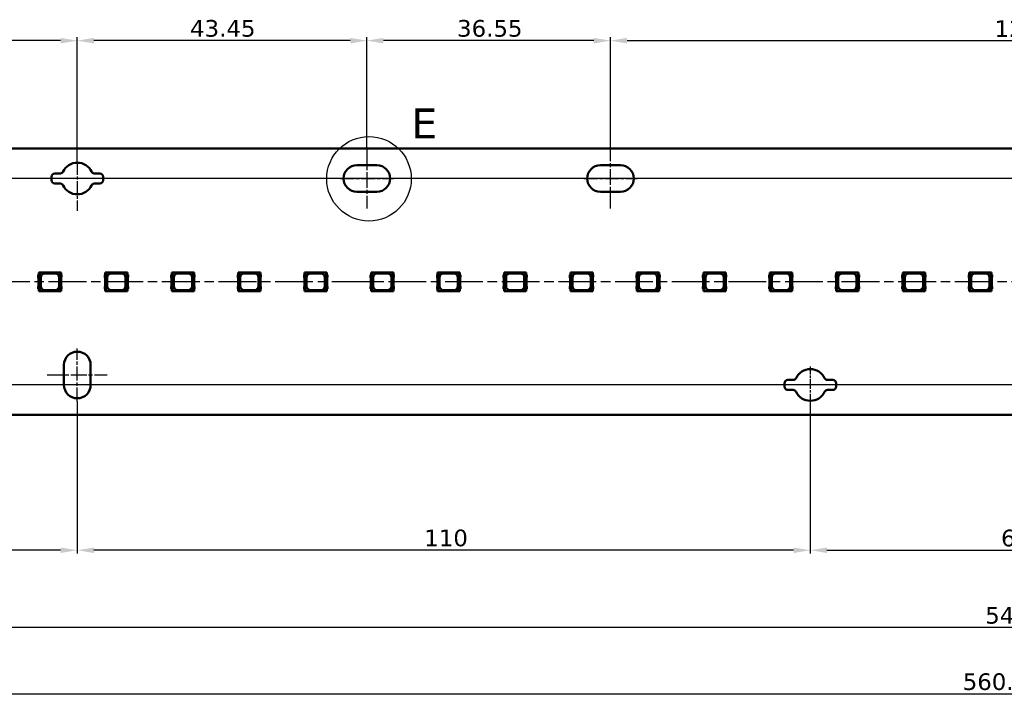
# Model space of a CAD drawing. Header units: millimetres. Extents: x 0 to 841, y 0 to 590.
# Tile 9 of 22: x 272 to 420, y 258 to 360. Entities that reach past the tile are written whole.
import ezdxf

# ---------------------------------------------------------------- set-up
doc = ezdxf.new("R2010")
doc.units = ezdxf.units.MM
doc.linetypes.add('CHAIN', pattern=[0.3543, 0.2362, -0.0295, 0.0591, -0.0295])
doc.linetypes.add('LONG_DASH_DOTTED', pattern=[0.3001, 0.2362, -0.0295, 0.0049, -0.0295])
for name, color, linetype, lineweight in [('Center Mark(ISO)', 7, 'LONG_DASH_DOTTED', 25), ('Centerline(ISO)', 7, 'Continuous', 25), ('Detail Circle Lines(ISO)', 7, 'Continuous', 25), ('Dimensions(ISO)', 7, 'Continuous', 25), ('Visible Edges(ISO)', 7, 'Continuous', 50)]:
    doc.layers.add(name, color=color, linetype=linetype, lineweight=lineweight)
doc.styles.add('Philips-dimensions', font='verdana.ttf')
doc.styles.add('Philips-tekstBigText', font='verdana.ttf')
doc.dimstyles.new('Philips-Oss', dxfattribs={"dimtxt": 2.5, "dimasz": 2.5, "dimexe": 0.5, "dimexo": 0, "dimgap": 0.5, "dimtad": 1, "dimtoh": 1, "dimrnd": 1e-08, "dimdsep": 46, "dimtxsty": 'Philips-dimensions', "dimcen": 0.09, "dimdle": 10, "dimclrd": 7, "dimclre": 7, "dimclrt": 7, "dimazin": 2, "dimtfac": 1, "dimtmove": 0, "dimatfit": 3, "dimfxl": 1, "dimtolj": 1, "dimlwd": 25, "dimlwe": 25, "dimarcsym": 0})

# ---------------------------------------------------------------- blocks, each defined once
blk = doc.blocks.new('2dDetail1')
at = {"layer": 'Detail Circle Lines(ISO)'}
blk.add_circle((324.41, 335.92), 6.34, dxfattribs=at)
at = {"layer": 'Detail Circle Lines(ISO)', "insert": (330.77, 341.98), "char_height": 4.5, "attachment_point": 7, "style": 'Philips-tekstBigText'}
blk.add_mtext('E', dxfattribs=at)
blk = doc.blocks.new('*D18')
at = {"layer": 'Defpoints', "color": 0, "linetype": 'Continuous', "transparency": 16777216}
for p in [(140.79, 308.46), (701.49, 300.46), (701.49, 258.57)]:
    blk.add_point(p, dxfattribs=at)
at = {"layer": 'Dimensions(ISO)', "color": 7, "linetype": 'Continuous', "lineweight": 25, "transparency": 16777216}
for p, q in [((140.79, 308.46), (140.79, 258.07)), ((701.49, 300.46), (701.49, 258.07)), ((143.29, 258.57), (698.99, 258.57))]:
    blk.add_line(p, q, dxfattribs=at)
at = {"layer": 'Dimensions(ISO)', "color": 7, "linetype": 'Continuous', "transparency": 16777216}
for points in [[(143.29, 258.98), (143.29, 258.15), (140.79, 258.57)], [(698.99, 258.98), (698.99, 258.15), (701.49, 258.57)]]:
    blk.add_solid(points, dxfattribs=at)
at = {"layer": 'Dimensions(ISO)', "color": 7, "linetype": 'Continuous', "lineweight": 25, "transparency": 16777216, "insert": (413.51, 261.67), "char_height": 2.5, "attachment_point": 1, "style": 'Philips-dimensions'}
blk.add_mtext('\\A1;560.7±0.2', dxfattribs=at)
blk = doc.blocks.new('*D31')
at = {"layer": 'Defpoints', "color": 0, "linetype": 'Continuous', "transparency": 16777216}
for p in [(685.49, 330.96), (140.79, 308.46), (685.49, 268.58)]:
    blk.add_point(p, dxfattribs=at)
at = {"layer": 'Dimensions(ISO)', "color": 7, "linetype": 'Continuous', "lineweight": 25, "transparency": 16777216}
for p, q in [((685.49, 330.96), (685.49, 268.08)), ((140.79, 308.46), (140.79, 268.08)), ((143.29, 268.58), (682.99, 268.58))]:
    blk.add_line(p, q, dxfattribs=at)
at = {"layer": 'Dimensions(ISO)', "color": 7, "linetype": 'Continuous', "transparency": 16777216}
for points in [[(143.29, 268.99), (143.29, 268.16), (140.79, 268.58)], [(682.99, 268.99), (682.99, 268.16), (685.49, 268.58)]]:
    blk.add_solid(points, dxfattribs=at)
at = {"layer": 'Dimensions(ISO)', "color": 7, "linetype": 'Continuous', "lineweight": 25, "transparency": 16777216, "insert": (416.89, 271.63), "char_height": 2.5, "attachment_point": 1, "style": 'Philips-dimensions'}
blk.add_mtext('\\A1;544.7', dxfattribs=at)
blk = doc.blocks.new('*D39')
at = {"layer": 'Defpoints', "color": 0, "linetype": 'Continuous', "transparency": 16777216}
for p in [(390.64, 302.21), (451.64, 302.59), (451.64, 280.15)]:
    blk.add_point(p, dxfattribs=at)
at = {"layer": 'Dimensions(ISO)', "color": 7, "linetype": 'Continuous', "lineweight": 25, "transparency": 16777216}
for p, q in [((390.64, 302.21), (390.64, 279.65)), ((451.64, 302.59), (451.64, 279.65)), ((393.14, 280.15), (449.14, 280.15))]:
    blk.add_line(p, q, dxfattribs=at)
at = {"layer": 'Dimensions(ISO)', "color": 7, "linetype": 'Continuous', "transparency": 16777216}
for points in [[(393.14, 280.56), (393.14, 279.73), (390.64, 280.15)], [(449.14, 280.56), (449.14, 279.73), (451.64, 280.15)]]:
    blk.add_solid(points, dxfattribs=at)
at = {"layer": 'Dimensions(ISO)', "color": 7, "linetype": 'Continuous', "lineweight": 25, "transparency": 16777216, "insert": (419.26, 283.24), "char_height": 2.5, "attachment_point": 1, "style": 'Philips-dimensions'}
blk.add_mtext('\\A1;61', dxfattribs=at)
blk = doc.blocks.new('*D40')
at = {"layer": 'Defpoints', "color": 0, "linetype": 'Continuous', "transparency": 16777216}
for p in [(481.64, 356.66), (360.64, 340.46), (481.64, 340.46)]:
    blk.add_point(p, dxfattribs=at)
at = {"layer": 'Dimensions(ISO)', "color": 7, "linetype": 'Continuous', "lineweight": 25, "transparency": 16777216}
for p, q in [((360.64, 340.46), (360.64, 357.16)), ((363.14, 356.66), (479.14, 356.66)), ((481.64, 340.46), (481.64, 357.16))]:
    blk.add_line(p, q, dxfattribs=at)
at = {"layer": 'Dimensions(ISO)', "color": 7, "linetype": 'Continuous', "transparency": 16777216}
for points in [[(363.14, 357.08), (363.14, 356.24), (360.64, 356.66)], [(479.14, 357.08), (479.14, 356.24), (481.64, 356.66)]]:
    blk.add_solid(points, dxfattribs=at)
at = {"layer": 'Dimensions(ISO)', "color": 7, "linetype": 'Continuous', "lineweight": 25, "transparency": 16777216, "insert": (418.28, 359.71), "char_height": 2.5, "attachment_point": 1, "style": 'Philips-dimensions'}
blk.add_mtext('\\A1;121', dxfattribs=at)
blk = doc.blocks.new('*D41')
at = {"layer": 'Defpoints', "color": 0, "linetype": 'Continuous', "transparency": 16777216}
for p in [(129.43, 335.96), (637.64, 335.96), (142.39, 320.46)]:
    blk.add_point(p, dxfattribs=at)
at = {"layer": 'Dimensions(ISO)', "color": 7, "linetype": 'Continuous', "lineweight": 25, "transparency": 16777216}
for p, q in [((637.64, 335.96), (128.93, 335.96)), ((129.43, 322.96), (129.43, 333.46)), ((142.39, 320.46), (128.93, 320.46))]:
    blk.add_line(p, q, dxfattribs=at)
at = {"layer": 'Dimensions(ISO)', "color": 7, "linetype": 'Continuous', "transparency": 16777216}
for points in [[(129.02, 333.46), (129.85, 333.46), (129.43, 335.96)], [(129.02, 322.96), (129.85, 322.96), (129.43, 320.46)]]:
    blk.add_solid(points, dxfattribs=at)
at = {"layer": 'Dimensions(ISO)', "color": 7, "linetype": 'Continuous', "lineweight": 25, "transparency": 16777216, "insert": (126.37, 324.66), "char_height": 2.5, "attachment_point": 1, "rotation": 90, "style": 'Philips-dimensions'}
blk.add_mtext('\\A1;15.5', dxfattribs=at)
blk = doc.blocks.new('*D42')
at = {"layer": 'Defpoints', "color": 0, "linetype": 'Continuous', "transparency": 16777216}
for p in [(142.39, 320.46), (129.43, 304.96), (669.14, 304.96)]:
    blk.add_point(p, dxfattribs=at)
at = {"layer": 'Dimensions(ISO)', "color": 7, "linetype": 'Continuous', "lineweight": 25, "transparency": 16777216}
for p, q in [((142.39, 320.46), (128.93, 320.46)), ((129.43, 317.96), (129.43, 307.46)), ((669.14, 304.96), (128.93, 304.96))]:
    blk.add_line(p, q, dxfattribs=at)
at = {"layer": 'Dimensions(ISO)', "color": 7, "linetype": 'Continuous', "transparency": 16777216}
for points in [[(129.02, 317.96), (129.85, 317.96), (129.43, 320.46)], [(129.02, 307.46), (129.85, 307.46), (129.43, 304.96)]]:
    blk.add_solid(points, dxfattribs=at)
at = {"layer": 'Dimensions(ISO)', "color": 7, "linetype": 'Continuous', "lineweight": 25, "transparency": 16777216, "insert": (126.37, 309.16), "char_height": 2.5, "attachment_point": 1, "rotation": 90, "style": 'Philips-dimensions'}
blk.add_mtext('\\A1;15.5', dxfattribs=at)
blk = doc.blocks.new('*D43')
at = {"layer": 'Defpoints', "color": 0, "linetype": 'Continuous', "transparency": 16777216}
for p in [(324.09, 356.66), (324.09, 340.46), (360.64, 340.46)]:
    blk.add_point(p, dxfattribs=at)
at = {"layer": 'Dimensions(ISO)', "color": 7, "linetype": 'Continuous', "lineweight": 25, "transparency": 16777216}
for p, q in [((324.09, 340.46), (324.09, 357.16)), ((358.14, 356.66), (326.59, 356.66)), ((360.64, 340.46), (360.64, 357.16))]:
    blk.add_line(p, q, dxfattribs=at)
at = {"layer": 'Dimensions(ISO)', "color": 7, "linetype": 'Continuous', "transparency": 16777216}
for points in [[(326.59, 357.08), (326.59, 356.24), (324.09, 356.66)], [(358.14, 357.08), (358.14, 356.24), (360.64, 356.66)]]:
    blk.add_solid(points, dxfattribs=at)
at = {"layer": 'Dimensions(ISO)', "color": 7, "linetype": 'Continuous', "lineweight": 25, "transparency": 16777216, "insert": (337.63, 359.76), "char_height": 2.5, "attachment_point": 1, "style": 'Philips-dimensions'}
blk.add_mtext('\\A1;36.55', dxfattribs=at)
blk = doc.blocks.new('*D44')
at = {"layer": 'Defpoints', "color": 0, "linetype": 'Continuous', "transparency": 16777216}
for p in [(280.64, 356.66), (324.09, 340.46), (280.64, 338.46)]:
    blk.add_point(p, dxfattribs=at)
at = {"layer": 'Dimensions(ISO)', "color": 7, "linetype": 'Continuous', "lineweight": 25, "transparency": 16777216}
for p, q in [((280.64, 338.46), (280.64, 357.16)), ((321.59, 356.66), (283.14, 356.66)), ((324.09, 340.46), (324.09, 357.16))]:
    blk.add_line(p, q, dxfattribs=at)
at = {"layer": 'Dimensions(ISO)', "color": 7, "linetype": 'Continuous', "transparency": 16777216}
for points in [[(283.14, 357.08), (283.14, 356.24), (280.64, 356.66)], [(321.59, 357.08), (321.59, 356.24), (324.09, 356.66)]]:
    blk.add_solid(points, dxfattribs=at)
at = {"layer": 'Dimensions(ISO)', "color": 7, "linetype": 'Continuous', "lineweight": 25, "transparency": 16777216, "insert": (297.56, 359.76), "char_height": 2.5, "attachment_point": 1, "style": 'Philips-dimensions'}
blk.add_mtext('\\A1;43.45', dxfattribs=at)
blk = doc.blocks.new('*D45')
at = {"layer": 'Defpoints', "color": 0, "linetype": 'Continuous', "transparency": 16777216}
for p in [(237.19, 356.66), (237.19, 340.46), (280.64, 338.46)]:
    blk.add_point(p, dxfattribs=at)
at = {"layer": 'Dimensions(ISO)', "color": 7, "linetype": 'Continuous', "lineweight": 25, "transparency": 16777216}
for p, q in [((237.19, 340.46), (237.19, 357.16)), ((278.14, 356.66), (239.69, 356.66)), ((280.64, 338.46), (280.64, 357.16))]:
    blk.add_line(p, q, dxfattribs=at)
at = {"layer": 'Dimensions(ISO)', "color": 7, "linetype": 'Continuous', "transparency": 16777216}
for points in [[(239.69, 357.08), (239.69, 356.24), (237.19, 356.66)], [(278.14, 357.08), (278.14, 356.24), (280.64, 356.66)]]:
    blk.add_solid(points, dxfattribs=at)
at = {"layer": 'Dimensions(ISO)', "color": 7, "linetype": 'Continuous', "lineweight": 25, "transparency": 16777216, "insert": (254.11, 359.76), "char_height": 2.5, "attachment_point": 1, "style": 'Philips-dimensions'}
blk.add_mtext('\\A1;43.45', dxfattribs=at)
blk = doc.blocks.new('*D53')
at = {"layer": 'Defpoints', "color": 0, "linetype": 'Continuous', "transparency": 16777216}
for p in [(280.64, 302.46), (390.64, 302.21), (280.64, 280.15)]:
    blk.add_point(p, dxfattribs=at)
at = {"layer": 'Dimensions(ISO)', "color": 7, "linetype": 'Continuous', "lineweight": 25, "transparency": 16777216}
for p, q in [((280.64, 302.46), (280.64, 279.65)), ((390.64, 302.21), (390.64, 279.65)), ((388.14, 280.15), (283.14, 280.15))]:
    blk.add_line(p, q, dxfattribs=at)
at = {"layer": 'Dimensions(ISO)', "color": 7, "linetype": 'Continuous', "transparency": 16777216}
for points in [[(283.14, 280.56), (283.14, 279.73), (280.64, 280.15)], [(388.14, 280.56), (388.14, 279.73), (390.64, 280.15)]]:
    blk.add_solid(points, dxfattribs=at)
at = {"layer": 'Dimensions(ISO)', "color": 7, "linetype": 'Continuous', "lineweight": 25, "transparency": 16777216, "insert": (332.71, 283.25), "char_height": 2.5, "attachment_point": 1, "style": 'Philips-dimensions'}
blk.add_mtext('\\A1;110', dxfattribs=at)
blk = doc.blocks.new('*D54')
at = {"layer": 'Defpoints', "color": 0, "linetype": 'Continuous', "transparency": 16777216}
for p in [(170.64, 302.21), (280.64, 302.46), (170.64, 280.15)]:
    blk.add_point(p, dxfattribs=at)
at = {"layer": 'Dimensions(ISO)', "color": 7, "linetype": 'Continuous', "lineweight": 25, "transparency": 16777216}
for p, q in [((170.64, 302.21), (170.64, 279.65)), ((280.64, 302.46), (280.64, 279.65)), ((278.14, 280.15), (173.14, 280.15))]:
    blk.add_line(p, q, dxfattribs=at)
at = {"layer": 'Dimensions(ISO)', "color": 7, "linetype": 'Continuous', "transparency": 16777216}
for points in [[(173.14, 280.56), (173.14, 279.73), (170.64, 280.15)], [(278.14, 280.56), (278.14, 279.73), (280.64, 280.15)]]:
    blk.add_solid(points, dxfattribs=at)
at = {"layer": 'Dimensions(ISO)', "color": 7, "linetype": 'Continuous', "lineweight": 25, "transparency": 16777216, "insert": (222.71, 283.25), "char_height": 2.5, "attachment_point": 1, "style": 'Philips-dimensions'}
blk.add_mtext('\\A1;110', dxfattribs=at)

msp = doc.modelspace()

# ---------------------------------------------------------------- linework, layer by layer
at = {"layer": 'Center Mark(ISO)', "linetype": 'CHAIN', "ltscale": 8.195055}
msp.add_line((280.643, 338.463), (280.643, 331.088), dxfattribs=at)
at = {"layer": 'Center Mark(ISO)', "linetype": 'CHAIN', "ltscale": 5.555937}
msp.add_line((283.143, 335.963), (278.143, 335.963), dxfattribs=at)
at = {"layer": 'Centerline(ISO)', "linetype": 'CHAIN', "ltscale": 10.000767}
for p, q in [((324.093, 340.463), (324.093, 331.463)), ((360.643, 331.463), (360.643, 340.463)), ((276.143, 306.463), (285.143, 306.463))]:
    msp.add_line(p, q, dxfattribs=at)
at = {"layer": 'Centerline(ISO)', "linetype": 'CHAIN', "ltscale": 8.88956}
for p, q in [((320.093, 335.963), (328.093, 335.963)), ((356.643, 335.963), (364.643, 335.963)), ((280.643, 302.463), (280.643, 310.463))]:
    msp.add_line(p, q, dxfattribs=at)
at = {"layer": 'Centerline(ISO)', "linetype": 'CHAIN', "ltscale": 23.990969}
msp.add_line((698.508, 320.463), (142.389, 320.463), dxfattribs=at)
at = {"layer": 'Centerline(ISO)', "linetype": 'CHAIN', "ltscale": 6.111541}
msp.add_line((390.643, 302.213), (390.643, 307.713), dxfattribs=at)
at = {"layer": 'Centerline(ISO)', "linetype": 'CHAIN', "ltscale": 6.429302}
msp.add_line((393.536, 304.963), (387.75, 304.963), dxfattribs=at)
at = {"layer": 'Visible Edges(ISO)'}
for p, q in [((156.793, 340.463), (685.493, 340.463)), ((322.593, 337.963), (325.593, 337.963)), ((359.143, 337.963), (362.143, 337.963)), ((276.768, 335.713), (276.768, 336.213)), ((277.268, 336.713), (278.054, 336.713)), ((283.232, 336.713), (284.018, 336.713)), ((284.518, 336.213), (284.518, 335.713)), ((278.054, 335.213), (277.268, 335.213)), ((284.018, 335.213), (283.232, 335.213)), ((325.593, 333.963), (322.593, 333.963)), ((362.143, 333.963), (359.143, 333.963)), ((274.789, 321.513), (274.789, 321.113)), ((274.964, 321.513), (274.789, 321.513)), ((274.789, 321.113), (274.839, 320.976)), ((274.839, 320.976), (274.839, 319.813)), ((274.964, 321.863), (274.864, 321.863)), ((274.864, 321.863), (274.864, 321.513)), ((275.003, 321.863), (274.964, 321.863)), ((274.964, 321.513), (274.964, 321.863)), ((278.074, 321.863), (275.003, 321.863)), ((275.003, 319.063), (275.003, 321.863)), ((275.164, 319.813), (275.164, 321.113)), ((275.764, 321.713), (277.314, 321.713)), ((277.914, 321.113), (277.914, 319.813)), ((278.074, 321.863), (278.074, 319.474)), ((278.114, 321.863), (278.074, 321.863)), ((278.214, 321.863), (278.114, 321.863)), ((278.114, 321.863), (278.114, 321.513)), ((278.289, 321.513), (278.114, 321.513)), ((278.214, 321.513), (278.214, 321.863)), ((278.239, 321.113), (278.289, 321.25)), ((278.239, 319.813), (278.239, 321.113)), ((278.289, 321.25), (278.289, 321.513)), ((284.761, 321.513), (284.761, 321.113)), ((284.937, 321.513), (284.761, 321.513)), ((284.761, 321.113), (284.811, 320.976)), ((284.811, 320.976), (284.811, 319.813)), ((284.936, 321.863), (284.836, 321.863)), ((284.836, 321.863), (284.836, 321.513)), ((284.976, 321.863), (284.936, 321.863)), ((284.936, 321.513), (284.936, 321.863)), ((288.047, 321.863), (284.976, 321.863)), ((284.976, 319.063), (284.976, 321.863)), ((285.136, 319.813), (285.136, 321.113)), ((285.736, 321.713), (287.286, 321.713)), ((287.886, 321.113), (287.886, 319.813)), ((288.047, 321.863), (288.047, 319.474)), ((288.086, 321.863), (288.047, 321.863)), ((288.186, 321.863), (288.086, 321.863)), ((288.086, 321.863), (288.086, 321.513)), ((288.261, 321.513), (288.086, 321.513)), ((288.186, 321.513), (288.186, 321.863)), ((288.211, 321.113), (288.261, 321.25)), ((288.211, 319.813), (288.211, 321.113)), ((288.261, 321.25), (288.261, 321.513)), ((294.734, 321.513), (294.734, 321.113)), ((294.909, 321.513), (294.734, 321.513)), ((294.734, 321.113), (294.784, 320.976)), ((294.784, 320.976), (294.784, 319.813)), ((294.909, 321.863), (294.809, 321.863)), ((294.809, 321.863), (294.809, 321.513)), ((294.949, 321.863), (294.909, 321.863)), ((294.909, 321.513), (294.909, 321.863)), ((298.02, 321.863), (294.949, 321.863)), ((294.949, 319.063), (294.949, 321.863)), ((295.109, 319.813), (295.109, 321.113)), ((295.709, 321.713), (297.259, 321.713)), ((297.859, 321.113), (297.859, 319.813)), ((298.02, 321.863), (298.02, 319.474)), ((298.059, 321.863), (298.02, 321.863)), ((298.159, 321.863), (298.059, 321.863)), ((298.059, 321.863), (298.059, 321.513)), ((298.234, 321.513), (298.059, 321.513)), ((298.159, 321.513), (298.159, 321.863)), ((298.184, 321.113), (298.234, 321.25)), ((298.184, 319.813), (298.184, 321.113)), ((298.234, 321.25), (298.234, 321.513)), ((304.707, 321.513), (304.707, 321.113)), ((304.882, 321.513), (304.707, 321.513)), ((304.707, 321.113), (304.757, 320.976)), ((304.757, 320.976), (304.757, 319.813)), ((304.882, 321.863), (304.782, 321.863)), ((304.782, 321.863), (304.782, 321.513)), ((304.921, 321.863), (304.882, 321.863)), ((304.882, 321.513), (304.882, 321.863)), ((307.993, 321.863), (304.921, 321.863)), ((304.921, 319.063), (304.921, 321.863)), ((305.082, 319.813), (305.082, 321.113)), ((305.682, 321.713), (307.232, 321.713)), ((307.832, 321.113), (307.832, 319.813)), ((307.993, 321.863), (307.993, 319.474)), ((308.032, 321.863), (307.993, 321.863)), ((308.132, 321.863), (308.032, 321.863)), ((308.032, 321.863), (308.032, 321.513)), ((308.207, 321.513), (308.032, 321.513)), ((308.132, 321.513), (308.132, 321.863)), ((308.157, 321.113), (308.207, 321.25)), ((308.157, 319.813), (308.157, 321.113)), ((308.207, 321.25), (308.207, 321.513)), ((314.68, 321.513), (314.68, 321.113)), ((314.855, 321.513), (314.68, 321.513)), ((314.68, 321.113), (314.73, 320.976)), ((314.73, 320.976), (314.73, 319.813)), ((314.855, 321.863), (314.755, 321.863)), ((314.755, 321.863), (314.755, 321.513)), ((314.894, 321.863), (314.855, 321.863)), ((314.855, 321.513), (314.855, 321.863)), ((317.965, 321.863), (314.894, 321.863)), ((314.894, 319.063), (314.894, 321.863)), ((315.055, 319.813), (315.055, 321.113)), ((315.655, 321.713), (317.205, 321.713)), ((317.805, 321.113), (317.805, 319.813)), ((317.965, 321.863), (317.965, 319.474)), ((318.005, 321.863), (317.965, 321.863)), ((318.105, 321.863), (318.005, 321.863)), ((318.005, 321.863), (318.005, 321.513)), ((318.18, 321.513), (318.005, 321.513)), ((318.105, 321.513), (318.105, 321.863)), ((318.13, 321.113), (318.18, 321.25)), ((318.13, 319.813), (318.13, 321.113)), ((318.18, 321.25), (318.18, 321.513)), ((324.652, 321.513), (324.652, 321.113)), ((324.827, 321.513), (324.652, 321.513)), ((324.652, 321.113), (324.702, 320.976)), ((324.702, 320.976), (324.702, 319.813)), ((324.827, 321.863), (324.727, 321.863)), ((324.727, 321.863), (324.727, 321.513)), ((324.867, 321.863), (324.827, 321.863)), ((324.827, 321.513), (324.827, 321.863)), ((327.938, 321.863), (324.867, 321.863)), ((324.867, 319.063), (324.867, 321.863)), ((325.027, 319.813), (325.027, 321.113)), ((325.627, 321.713), (327.177, 321.713)), ((327.777, 321.113), (327.777, 319.813)), ((327.938, 321.863), (327.938, 319.474)), ((327.977, 321.863), (327.938, 321.863)), ((328.077, 321.863), (327.977, 321.863)), ((327.977, 321.863), (327.977, 321.513)), ((328.152, 321.513), (327.977, 321.513)), ((328.077, 321.513), (328.077, 321.863)), ((328.102, 321.113), (328.152, 321.25)), ((328.102, 319.813), (328.102, 321.113)), ((328.152, 321.25), (328.152, 321.513)), ((334.625, 321.513), (334.625, 321.113)), ((334.8, 321.513), (334.625, 321.513)), ((334.625, 321.113), (334.675, 320.976)), ((334.675, 320.976), (334.675, 319.813)), ((334.8, 321.863), (334.7, 321.863)), ((334.7, 321.863), (334.7, 321.513)), ((334.839, 321.863), (334.8, 321.863)), ((334.8, 321.513), (334.8, 321.863)), ((337.911, 321.863), (334.839, 321.863)), ((334.839, 319.063), (334.839, 321.863)), ((335, 319.813), (335, 321.113)), ((335.6, 321.713), (337.15, 321.713)), ((337.75, 321.113), (337.75, 319.813)), ((337.911, 321.863), (337.911, 319.474)), ((337.95, 321.863), (337.911, 321.863)), ((338.05, 321.863), (337.95, 321.863)), ((337.95, 321.863), (337.95, 321.513)), ((338.125, 321.513), (337.95, 321.513)), ((338.05, 321.513), (338.05, 321.863)), ((338.075, 321.113), (338.125, 321.25)), ((338.075, 319.813), (338.075, 321.113)), ((338.125, 321.25), (338.125, 321.513)), ((344.598, 321.513), (344.598, 321.113)), ((344.773, 321.513), (344.598, 321.513)), ((344.598, 321.113), (344.648, 320.976)), ((344.648, 320.976), (344.648, 319.813)), ((344.773, 321.863), (344.673, 321.863)), ((344.673, 321.863), (344.673, 321.513)), ((344.812, 321.863), (344.773, 321.863)), ((344.773, 321.513), (344.773, 321.863)), ((347.883, 321.863), (344.812, 321.863)), ((344.812, 319.063), (344.812, 321.863)), ((344.973, 319.813), (344.973, 321.113)), ((345.573, 321.713), (347.123, 321.713)), ((347.723, 321.113), (347.723, 319.813)), ((347.883, 321.863), (347.883, 319.474)), ((347.923, 321.863), (347.883, 321.863)), ((348.023, 321.863), (347.923, 321.863)), ((347.923, 321.863), (347.923, 321.513)), ((348.098, 321.513), (347.923, 321.513)), ((348.023, 321.513), (348.023, 321.863)), ((348.048, 321.113), (348.098, 321.25)), ((348.048, 319.813), (348.048, 321.113)), ((348.098, 321.25), (348.098, 321.513)), ((354.571, 321.513), (354.571, 321.113)), ((354.746, 321.513), (354.571, 321.513)), ((354.571, 321.113), (354.621, 320.976)), ((354.621, 320.976), (354.621, 319.813)), ((354.746, 321.863), (354.646, 321.863)), ((354.646, 321.863), (354.646, 321.513)), ((354.785, 321.863), (354.746, 321.863)), ((354.746, 321.513), (354.746, 321.863)), ((357.856, 321.863), (354.785, 321.863)), ((354.785, 319.063), (354.785, 321.863)), ((354.946, 319.813), (354.946, 321.113)), ((355.546, 321.713), (357.096, 321.713)), ((357.696, 321.113), (357.696, 319.813)), ((357.856, 321.863), (357.856, 319.474)), ((357.896, 321.863), (357.856, 321.863)), ((358.071, 321.513), (357.895, 321.513)), ((357.996, 321.863), (357.896, 321.863)), ((357.896, 321.863), (357.896, 321.513)), ((357.996, 321.513), (357.996, 321.863)), ((358.021, 321.113), (358.071, 321.25)), ((358.021, 319.813), (358.021, 321.113)), ((358.071, 321.25), (358.071, 321.513)), ((364.543, 321.513), (364.543, 321.113)), ((364.718, 321.513), (364.543, 321.513)), ((364.543, 321.113), (364.593, 320.976)), ((364.593, 320.976), (364.593, 319.813)), ((364.718, 321.863), (364.618, 321.863)), ((364.618, 321.863), (364.618, 321.513)), ((364.758, 321.863), (364.718, 321.863)), ((364.718, 321.513), (364.718, 321.863)), ((367.829, 321.863), (364.758, 321.863)), ((364.758, 319.063), (364.758, 321.863)), ((364.918, 319.813), (364.918, 321.113)), ((365.518, 321.713), (367.068, 321.713)), ((367.668, 321.113), (367.668, 319.813)), ((367.829, 321.863), (367.829, 319.474)), ((367.868, 321.863), (367.829, 321.863)), ((367.968, 321.863), (367.868, 321.863)), ((367.868, 321.863), (367.868, 321.513)), ((368.043, 321.513), (367.868, 321.513)), ((367.968, 321.513), (367.968, 321.863)), ((367.993, 321.113), (368.043, 321.25)), ((367.993, 319.813), (367.993, 321.113)), ((368.043, 321.25), (368.043, 321.513)), ((374.516, 321.513), (374.516, 321.113)), ((374.691, 321.513), (374.516, 321.513)), ((374.516, 321.113), (374.566, 320.976)), ((374.566, 320.976), (374.566, 319.813)), ((374.691, 321.863), (374.591, 321.863)), ((374.591, 321.863), (374.591, 321.513)), ((374.73, 321.863), (374.691, 321.863)), ((374.691, 321.513), (374.691, 321.863)), ((377.802, 321.863), (374.73, 321.863)), ((374.73, 319.063), (374.73, 321.863)), ((374.891, 319.813), (374.891, 321.113)), ((375.491, 321.713), (377.041, 321.713)), ((377.641, 321.113), (377.641, 319.813)), ((377.802, 321.863), (377.802, 319.474)), ((377.841, 321.863), (377.802, 321.863)), ((377.941, 321.863), (377.841, 321.863)), ((377.841, 321.863), (377.841, 321.513)), ((378.016, 321.513), (377.841, 321.513)), ((377.941, 321.513), (377.941, 321.863)), ((377.966, 321.113), (378.016, 321.25)), ((377.966, 319.813), (377.966, 321.113)), ((378.016, 321.25), (378.016, 321.513)), ((384.489, 321.513), (384.489, 321.113)), ((384.664, 321.513), (384.489, 321.513)), ((384.489, 321.113), (384.539, 320.976)), ((384.539, 320.976), (384.539, 319.813)), ((384.664, 321.863), (384.564, 321.863)), ((384.564, 321.863), (384.564, 321.513)), ((384.703, 321.863), (384.664, 321.863)), ((384.664, 321.513), (384.664, 321.863)), ((387.774, 321.863), (384.703, 321.863)), ((384.703, 319.063), (384.703, 321.863)), ((384.864, 319.813), (384.864, 321.113)), ((385.464, 321.713), (387.014, 321.713)), ((387.614, 321.113), (387.614, 319.813)), ((387.774, 321.863), (387.774, 319.474)), ((387.814, 321.863), (387.774, 321.863)), ((387.914, 321.863), (387.814, 321.863)), ((387.814, 321.863), (387.814, 321.513)), ((387.989, 321.513), (387.814, 321.513)), ((387.914, 321.513), (387.914, 321.863)), ((387.939, 321.113), (387.989, 321.25)), ((387.939, 319.813), (387.939, 321.113)), ((387.989, 321.25), (387.989, 321.513)), ((394.461, 321.513), (394.461, 321.113)), ((394.637, 321.513), (394.461, 321.513)), ((394.461, 321.113), (394.511, 320.976)), ((394.511, 320.976), (394.511, 319.813)), ((394.636, 321.863), (394.536, 321.863)), ((394.536, 321.863), (394.536, 321.513)), ((394.676, 321.863), (394.636, 321.863)), ((394.636, 321.513), (394.636, 321.863)), ((397.747, 321.863), (394.676, 321.863)), ((394.676, 319.063), (394.676, 321.863)), ((394.836, 319.813), (394.836, 321.113)), ((395.436, 321.713), (396.986, 321.713)), ((397.586, 321.113), (397.586, 319.813)), ((397.747, 321.863), (397.747, 319.474)), ((397.786, 321.863), (397.747, 321.863)), ((397.886, 321.863), (397.786, 321.863)), ((397.786, 321.863), (397.786, 321.513)), ((397.961, 321.513), (397.786, 321.513)), ((397.886, 321.513), (397.886, 321.863)), ((397.911, 321.113), (397.961, 321.25)), ((397.911, 319.813), (397.911, 321.113)), ((397.961, 321.25), (397.961, 321.513)), ((404.434, 321.513), (404.434, 321.113)), ((404.609, 321.513), (404.434, 321.513)), ((404.434, 321.113), (404.484, 320.976)), ((404.484, 320.976), (404.484, 319.813)), ((404.609, 321.863), (404.509, 321.863)), ((404.509, 321.863), (404.509, 321.513)), ((404.649, 321.863), (404.609, 321.863)), ((404.609, 321.513), (404.609, 321.863)), ((407.72, 321.863), (404.649, 321.863)), ((404.649, 319.063), (404.649, 321.863)), ((404.809, 319.813), (404.809, 321.113)), ((405.409, 321.713), (406.959, 321.713)), ((407.559, 321.113), (407.559, 319.813)), ((407.72, 321.863), (407.72, 319.474)), ((407.759, 321.863), (407.72, 321.863)), ((407.859, 321.863), (407.759, 321.863)), ((407.759, 321.863), (407.759, 321.513)), ((407.934, 321.513), (407.759, 321.513)), ((407.859, 321.513), (407.859, 321.863)), ((407.884, 321.113), (407.934, 321.25)), ((407.884, 319.813), (407.884, 321.113)), ((407.934, 321.25), (407.934, 321.513)), ((414.407, 321.513), (414.407, 321.113)), ((414.582, 321.513), (414.407, 321.513)), ((414.407, 321.113), (414.457, 320.976)), ((414.457, 320.976), (414.457, 319.813)), ((414.582, 321.863), (414.482, 321.863)), ((414.482, 321.863), (414.482, 321.513)), ((414.621, 321.863), (414.582, 321.863)), ((414.582, 321.513), (414.582, 321.863)), ((417.693, 321.863), (414.621, 321.863)), ((414.621, 319.063), (414.621, 321.863)), ((414.782, 319.813), (414.782, 321.113)), ((415.382, 321.713), (416.932, 321.713)), ((417.532, 321.113), (417.532, 319.813)), ((417.693, 321.863), (417.693, 319.474)), ((417.732, 321.863), (417.693, 321.863)), ((417.832, 321.863), (417.732, 321.863)), ((417.732, 321.863), (417.732, 321.513)), ((417.907, 321.513), (417.732, 321.513)), ((417.832, 321.513), (417.832, 321.863)), ((417.857, 321.113), (417.907, 321.25)), ((417.857, 319.813), (417.857, 321.113)), ((417.907, 321.25), (417.907, 321.513)), ((274.839, 319.813), (274.789, 319.676)), ((274.789, 319.676), (274.789, 319.413)), ((274.789, 319.413), (274.964, 319.413)), ((274.864, 319.413), (274.864, 319.063)), ((274.964, 319.063), (274.964, 319.413)), ((277.314, 319.213), (275.764, 319.213)), ((277.664, 319.063), (278.074, 319.474)), ((278.074, 319.474), (278.092, 319.491)), ((278.092, 319.491), (278.092, 319.063)), ((278.114, 319.413), (278.289, 319.413)), ((278.114, 319.413), (278.114, 319.063)), ((278.214, 319.063), (278.214, 319.413)), ((278.289, 319.676), (278.239, 319.813)), ((278.289, 319.413), (278.289, 319.676)), ((284.811, 319.813), (284.761, 319.676)), ((284.761, 319.676), (284.761, 319.413)), ((284.761, 319.413), (284.937, 319.413)), ((284.836, 319.413), (284.836, 319.063)), ((284.936, 319.063), (284.936, 319.413)), ((287.286, 319.213), (285.736, 319.213)), ((287.636, 319.063), (288.047, 319.474)), ((288.047, 319.474), (288.065, 319.491)), ((288.065, 319.491), (288.065, 319.063)), ((288.086, 319.413), (288.261, 319.413)), ((288.086, 319.413), (288.086, 319.063)), ((288.186, 319.063), (288.186, 319.413)), ((288.261, 319.676), (288.211, 319.813)), ((288.261, 319.413), (288.261, 319.676)), ((294.784, 319.813), (294.734, 319.676)), ((294.734, 319.676), (294.734, 319.413)), ((294.734, 319.413), (294.909, 319.413)), ((294.809, 319.413), (294.809, 319.063)), ((294.909, 319.063), (294.909, 319.413)), ((297.259, 319.213), (295.709, 319.213)), ((297.609, 319.063), (298.02, 319.474)), ((298.02, 319.474), (298.037, 319.491)), ((298.037, 319.491), (298.037, 319.063)), ((298.059, 319.413), (298.234, 319.413)), ((298.059, 319.413), (298.059, 319.063)), ((298.159, 319.063), (298.159, 319.413)), ((298.234, 319.676), (298.184, 319.813)), ((298.234, 319.413), (298.234, 319.676)), ((304.757, 319.813), (304.707, 319.676)), ((304.707, 319.676), (304.707, 319.413)), ((304.707, 319.413), (304.882, 319.413)), ((304.782, 319.413), (304.782, 319.063)), ((304.882, 319.063), (304.882, 319.413)), ((307.232, 319.213), (305.682, 319.213)), ((307.582, 319.063), (307.993, 319.474)), ((307.993, 319.474), (308.01, 319.491)), ((308.01, 319.491), (308.01, 319.063)), ((308.032, 319.413), (308.207, 319.413)), ((308.032, 319.413), (308.032, 319.063)), ((308.132, 319.063), (308.132, 319.413)), ((308.207, 319.676), (308.157, 319.813)), ((308.207, 319.413), (308.207, 319.676)), ((314.73, 319.813), (314.68, 319.676)), ((314.68, 319.676), (314.68, 319.413)), ((314.68, 319.413), (314.855, 319.413)), ((314.755, 319.413), (314.755, 319.063)), ((314.855, 319.063), (314.855, 319.413)), ((317.205, 319.213), (315.655, 319.213)), ((317.555, 319.063), (317.965, 319.474)), ((317.965, 319.474), (317.983, 319.491)), ((317.983, 319.491), (317.983, 319.063)), ((318.005, 319.413), (318.18, 319.413)), ((318.005, 319.413), (318.005, 319.063)), ((318.105, 319.063), (318.105, 319.413)), ((318.18, 319.676), (318.13, 319.813)), ((318.18, 319.413), (318.18, 319.676)), ((324.702, 319.813), (324.652, 319.676)), ((324.652, 319.676), (324.652, 319.413)), ((324.652, 319.413), (324.827, 319.413)), ((324.727, 319.413), (324.727, 319.063)), ((324.827, 319.063), (324.827, 319.413)), ((327.177, 319.213), (325.627, 319.213)), ((327.527, 319.063), (327.938, 319.474)), ((327.938, 319.474), (327.955, 319.491)), ((327.955, 319.491), (327.955, 319.063)), ((327.977, 319.413), (328.152, 319.413)), ((327.977, 319.413), (327.977, 319.063)), ((328.077, 319.063), (328.077, 319.413)), ((328.152, 319.676), (328.102, 319.813)), ((328.152, 319.413), (328.152, 319.676)), ((334.675, 319.813), (334.625, 319.676)), ((334.625, 319.676), (334.625, 319.413)), ((334.625, 319.413), (334.8, 319.413)), ((334.7, 319.413), (334.7, 319.063)), ((334.8, 319.063), (334.8, 319.413)), ((337.15, 319.213), (335.6, 319.213)), ((337.5, 319.063), (337.911, 319.474)), ((337.911, 319.474), (337.928, 319.491)), ((337.928, 319.491), (337.928, 319.063)), ((337.95, 319.413), (338.125, 319.413)), ((337.95, 319.413), (337.95, 319.063)), ((338.05, 319.063), (338.05, 319.413)), ((338.125, 319.676), (338.075, 319.813)), ((338.125, 319.413), (338.125, 319.676)), ((344.648, 319.813), (344.598, 319.676)), ((344.598, 319.676), (344.598, 319.413)), ((344.598, 319.413), (344.773, 319.413)), ((344.673, 319.413), (344.673, 319.063)), ((344.773, 319.063), (344.773, 319.413)), ((347.123, 319.213), (345.573, 319.213)), ((347.473, 319.063), (347.883, 319.474)), ((347.883, 319.474), (347.901, 319.491)), ((347.901, 319.491), (347.901, 319.063)), ((347.923, 319.413), (348.098, 319.413)), ((347.923, 319.413), (347.923, 319.063)), ((348.023, 319.063), (348.023, 319.413)), ((348.098, 319.676), (348.048, 319.813)), ((348.098, 319.413), (348.098, 319.676)), ((354.621, 319.813), (354.571, 319.676)), ((354.571, 319.676), (354.571, 319.413)), ((354.571, 319.413), (354.746, 319.413)), ((354.646, 319.413), (354.646, 319.063)), ((354.746, 319.063), (354.746, 319.413)), ((357.096, 319.213), (355.546, 319.213)), ((357.446, 319.063), (357.856, 319.474)), ((357.856, 319.474), (357.874, 319.491)), ((357.874, 319.491), (357.874, 319.063)), ((357.895, 319.413), (358.071, 319.413)), ((357.896, 319.413), (357.896, 319.063)), ((357.996, 319.063), (357.996, 319.413)), ((358.071, 319.676), (358.021, 319.813)), ((358.071, 319.413), (358.071, 319.676)), ((364.593, 319.813), (364.543, 319.676)), ((364.543, 319.676), (364.543, 319.413)), ((364.543, 319.413), (364.718, 319.413)), ((364.618, 319.413), (364.618, 319.063)), ((364.718, 319.063), (364.718, 319.413)), ((367.068, 319.213), (365.518, 319.213)), ((367.418, 319.063), (367.829, 319.474)), ((367.829, 319.474), (367.846, 319.491)), ((367.846, 319.491), (367.846, 319.063)), ((367.868, 319.413), (368.043, 319.413)), ((367.868, 319.413), (367.868, 319.063)), ((367.968, 319.063), (367.968, 319.413)), ((368.043, 319.676), (367.993, 319.813)), ((368.043, 319.413), (368.043, 319.676)), ((374.566, 319.813), (374.516, 319.676)), ((374.516, 319.676), (374.516, 319.413)), ((374.516, 319.413), (374.691, 319.413)), ((374.591, 319.413), (374.591, 319.063)), ((374.691, 319.063), (374.691, 319.413)), ((377.041, 319.213), (375.491, 319.213)), ((377.391, 319.063), (377.802, 319.474)), ((377.802, 319.474), (377.819, 319.491)), ((377.819, 319.491), (377.819, 319.063)), ((377.841, 319.413), (378.016, 319.413)), ((377.841, 319.413), (377.841, 319.063)), ((377.941, 319.063), (377.941, 319.413)), ((378.016, 319.676), (377.966, 319.813)), ((378.016, 319.413), (378.016, 319.676)), ((384.539, 319.813), (384.489, 319.676)), ((384.489, 319.676), (384.489, 319.413)), ((384.489, 319.413), (384.664, 319.413)), ((384.564, 319.413), (384.564, 319.063)), ((384.664, 319.063), (384.664, 319.413)), ((387.014, 319.213), (385.464, 319.213)), ((387.364, 319.063), (387.774, 319.474)), ((387.774, 319.474), (387.792, 319.491)), ((387.792, 319.491), (387.792, 319.063)), ((387.814, 319.413), (387.989, 319.413)), ((387.814, 319.413), (387.814, 319.063)), ((387.914, 319.063), (387.914, 319.413)), ((387.989, 319.676), (387.939, 319.813)), ((387.989, 319.413), (387.989, 319.676)), ((394.511, 319.813), (394.461, 319.676)), ((394.461, 319.676), (394.461, 319.413)), ((394.461, 319.413), (394.637, 319.413)), ((394.536, 319.413), (394.536, 319.063)), ((394.636, 319.063), (394.636, 319.413)), ((396.986, 319.213), (395.436, 319.213)), ((397.336, 319.063), (397.747, 319.474)), ((397.747, 319.474), (397.765, 319.491)), ((397.765, 319.491), (397.765, 319.063)), ((397.786, 319.413), (397.961, 319.413)), ((397.786, 319.413), (397.786, 319.063)), ((397.886, 319.063), (397.886, 319.413)), ((397.961, 319.676), (397.911, 319.813)), ((397.961, 319.413), (397.961, 319.676)), ((404.484, 319.813), (404.434, 319.676)), ((404.434, 319.676), (404.434, 319.413)), ((404.434, 319.413), (404.609, 319.413)), ((404.509, 319.413), (404.509, 319.063)), ((404.609, 319.063), (404.609, 319.413)), ((406.959, 319.213), (405.409, 319.213)), ((407.309, 319.063), (407.72, 319.474)), ((407.72, 319.474), (407.737, 319.491)), ((407.737, 319.491), (407.737, 319.063)), ((407.759, 319.413), (407.934, 319.413)), ((407.759, 319.413), (407.759, 319.063)), ((407.859, 319.063), (407.859, 319.413)), ((407.934, 319.676), (407.884, 319.813)), ((407.934, 319.413), (407.934, 319.676)), ((414.457, 319.813), (414.407, 319.676)), ((414.407, 319.676), (414.407, 319.413)), ((414.407, 319.413), (414.582, 319.413)), ((414.482, 319.413), (414.482, 319.063)), ((414.582, 319.063), (414.582, 319.413)), ((416.932, 319.213), (415.382, 319.213)), ((417.282, 319.063), (417.693, 319.474)), ((417.693, 319.474), (417.71, 319.491)), ((417.71, 319.491), (417.71, 319.063)), ((417.732, 319.413), (417.907, 319.413)), ((417.732, 319.413), (417.732, 319.063)), ((417.832, 319.063), (417.832, 319.413)), ((417.907, 319.676), (417.857, 319.813)), ((417.907, 319.413), (417.907, 319.676)), ((274.864, 319.063), (274.964, 319.063)), ((274.964, 319.063), (275.003, 319.063)), ((275.003, 319.063), (277.664, 319.063)), ((278.092, 319.063), (277.664, 319.063)), ((278.092, 319.063), (278.114, 319.063)), ((278.114, 319.063), (278.214, 319.063)), ((284.836, 319.063), (284.936, 319.063)), ((284.936, 319.063), (284.976, 319.063)), ((284.976, 319.063), (287.636, 319.063)), ((288.065, 319.063), (287.636, 319.063)), ((288.065, 319.063), (288.086, 319.063)), ((288.086, 319.063), (288.186, 319.063)), ((294.809, 319.063), (294.909, 319.063)), ((294.909, 319.063), (294.949, 319.063)), ((294.949, 319.063), (297.609, 319.063)), ((298.037, 319.063), (297.609, 319.063)), ((298.037, 319.063), (298.059, 319.063)), ((298.059, 319.063), (298.159, 319.063)), ((304.782, 319.063), (304.882, 319.063)), ((304.882, 319.063), (304.921, 319.063)), ((304.921, 319.063), (307.582, 319.063)), ((308.01, 319.063), (307.582, 319.063)), ((308.01, 319.063), (308.032, 319.063)), ((308.032, 319.063), (308.132, 319.063)), ((314.755, 319.063), (314.855, 319.063)), ((314.855, 319.063), (314.894, 319.063)), ((314.894, 319.063), (317.555, 319.063)), ((317.983, 319.063), (317.555, 319.063)), ((317.983, 319.063), (318.005, 319.063)), ((318.005, 319.063), (318.105, 319.063)), ((324.727, 319.063), (324.827, 319.063)), ((324.827, 319.063), (324.867, 319.063)), ((324.867, 319.063), (327.527, 319.063)), ((327.955, 319.063), (327.527, 319.063)), ((327.955, 319.063), (327.977, 319.063)), ((327.977, 319.063), (328.077, 319.063)), ((334.7, 319.063), (334.8, 319.063)), ((334.8, 319.063), (334.839, 319.063)), ((334.839, 319.063), (337.5, 319.063)), ((337.928, 319.063), (337.5, 319.063)), ((337.928, 319.063), (337.95, 319.063)), ((337.95, 319.063), (338.05, 319.063)), ((344.673, 319.063), (344.773, 319.063)), ((344.773, 319.063), (344.812, 319.063)), ((344.812, 319.063), (347.473, 319.063)), ((347.901, 319.063), (347.473, 319.063)), ((347.901, 319.063), (347.923, 319.063)), ((347.923, 319.063), (348.023, 319.063)), ((354.646, 319.063), (354.746, 319.063)), ((354.746, 319.063), (354.785, 319.063)), ((354.785, 319.063), (357.446, 319.063)), ((357.874, 319.063), (357.446, 319.063)), ((357.874, 319.063), (357.896, 319.063)), ((357.896, 319.063), (357.996, 319.063)), ((364.618, 319.063), (364.718, 319.063)), ((364.718, 319.063), (364.758, 319.063)), ((364.758, 319.063), (367.418, 319.063)), ((367.846, 319.063), (367.418, 319.063)), ((367.846, 319.063), (367.868, 319.063)), ((367.868, 319.063), (367.968, 319.063)), ((374.591, 319.063), (374.691, 319.063)), ((374.691, 319.063), (374.73, 319.063)), ((374.73, 319.063), (377.391, 319.063)), ((377.819, 319.063), (377.391, 319.063)), ((377.819, 319.063), (377.841, 319.063)), ((377.841, 319.063), (377.941, 319.063)), ((384.564, 319.063), (384.664, 319.063)), ((384.664, 319.063), (384.703, 319.063)), ((384.703, 319.063), (387.364, 319.063)), ((387.792, 319.063), (387.364, 319.063)), ((387.792, 319.063), (387.814, 319.063)), ((387.814, 319.063), (387.914, 319.063)), ((394.536, 319.063), (394.636, 319.063)), ((394.636, 319.063), (394.676, 319.063)), ((394.676, 319.063), (397.336, 319.063)), ((397.765, 319.063), (397.336, 319.063)), ((397.765, 319.063), (397.786, 319.063)), ((397.786, 319.063), (397.886, 319.063)), ((404.509, 319.063), (404.609, 319.063)), ((404.609, 319.063), (404.649, 319.063)), ((404.649, 319.063), (407.309, 319.063)), ((407.737, 319.063), (407.309, 319.063)), ((407.737, 319.063), (407.759, 319.063)), ((407.759, 319.063), (407.859, 319.063)), ((414.482, 319.063), (414.582, 319.063)), ((414.582, 319.063), (414.621, 319.063)), ((414.621, 319.063), (417.282, 319.063)), ((417.71, 319.063), (417.282, 319.063)), ((417.71, 319.063), (417.732, 319.063)), ((417.732, 319.063), (417.832, 319.063)), ((278.643, 304.963), (278.643, 307.963)), ((282.643, 307.963), (282.643, 304.963)), ((386.768, 304.713), (386.768, 305.213)), ((387.268, 305.713), (388.054, 305.713)), ((393.232, 305.713), (394.018, 305.713)), ((394.518, 305.213), (394.518, 304.713)), ((388.054, 304.213), (387.268, 304.213)), ((394.018, 304.213), (393.232, 304.213)), ((701.493, 300.463), (152.793, 300.463))]:
    msp.add_line(p, q, dxfattribs=at)
for centre, radius, start, end in [((278.054, 337.213), 0.5, 270, 334.22854), ((280.643, 335.963), 2.375, 25.77146, 154.22854), ((283.232, 337.213), 0.5, 205.77146, 270), ((322.593, 335.963), 2, 90, 270), ((325.593, 335.963), 2, 270, 90), ((359.143, 335.963), 2, 90, 270), ((362.143, 335.963), 2, 270, 90), ((277.268, 336.213), 0.5, 90, 180), ((277.268, 335.713), 0.5, 180, 270), ((284.018, 336.213), 0.5, 0, 90), ((284.018, 335.713), 0.5, 270, 0), ((278.054, 334.713), 0.5, 25.77146, 90), ((280.643, 335.963), 2.375, 205.77146, 334.22854), ((283.232, 334.713), 0.5, 90, 154.22854), ((275.764, 321.113), 0.6, 90, 180), ((277.314, 321.113), 0.6, 0, 90), ((285.736, 321.113), 0.6, 90, 180), ((287.286, 321.113), 0.6, 0, 90), ((295.709, 321.113), 0.6, 90, 180), ((297.259, 321.113), 0.6, 0, 90), ((305.682, 321.113), 0.6, 90, 180), ((307.232, 321.113), 0.6, 0, 90), ((315.655, 321.113), 0.6, 90, 180), ((317.205, 321.113), 0.6, 0, 90), ((325.627, 321.113), 0.6, 90, 180), ((327.177, 321.113), 0.6, 0, 90), ((335.6, 321.113), 0.6, 90, 180), ((337.15, 321.113), 0.6, 0, 90), ((345.573, 321.113), 0.6, 90, 180), ((347.123, 321.113), 0.6, 0, 90), ((355.546, 321.113), 0.6, 90, 180), ((357.096, 321.113), 0.6, 0, 90), ((365.518, 321.113), 0.6, 90, 180), ((367.068, 321.113), 0.6, 0, 90), ((375.491, 321.113), 0.6, 90, 180), ((377.041, 321.113), 0.6, 0, 90), ((385.464, 321.113), 0.6, 90, 180), ((387.014, 321.113), 0.6, 0, 90), ((395.436, 321.113), 0.6, 90, 180), ((396.986, 321.113), 0.6, 0, 90), ((405.409, 321.113), 0.6, 90, 180), ((406.959, 321.113), 0.6, 0, 90), ((415.382, 321.113), 0.6, 90, 180), ((416.932, 321.113), 0.6, 0, 90), ((275.764, 319.813), 0.6, 180, 270), ((277.314, 319.813), 0.6, 270, 0), ((285.736, 319.813), 0.6, 180, 270), ((287.286, 319.813), 0.6, 270, 0), ((295.709, 319.813), 0.6, 180, 270), ((297.259, 319.813), 0.6, 270, 0), ((305.682, 319.813), 0.6, 180, 270), ((307.232, 319.813), 0.6, 270, 0), ((315.655, 319.813), 0.6, 180, 270), ((317.205, 319.813), 0.6, 270, 0), ((325.627, 319.813), 0.6, 180, 270), ((327.177, 319.813), 0.6, 270, 0), ((335.6, 319.813), 0.6, 180, 270), ((337.15, 319.813), 0.6, 270, 0), ((345.573, 319.813), 0.6, 180, 270), ((347.123, 319.813), 0.6, 270, 0), ((355.546, 319.813), 0.6, 180, 270), ((357.096, 319.813), 0.6, 270, 0), ((365.518, 319.813), 0.6, 180, 270), ((367.068, 319.813), 0.6, 270, 0), ((375.491, 319.813), 0.6, 180, 270), ((377.041, 319.813), 0.6, 270, 0), ((385.464, 319.813), 0.6, 180, 270), ((387.014, 319.813), 0.6, 270, 0), ((395.436, 319.813), 0.6, 180, 270), ((396.986, 319.813), 0.6, 270, 0), ((405.409, 319.813), 0.6, 180, 270), ((406.959, 319.813), 0.6, 270, 0), ((415.382, 319.813), 0.6, 180, 270), ((416.932, 319.813), 0.6, 270, 0), ((280.643, 307.963), 2, 0, 180), ((390.643, 304.963), 2.375, 25.77146, 154.22854), ((388.054, 306.213), 0.5, 270, 334.22854), ((393.232, 306.213), 0.5, 205.77146, 270), ((280.643, 304.963), 2, 180, 0), ((387.268, 305.213), 0.5, 90, 180), ((387.268, 304.713), 0.5, 180, 270), ((394.018, 305.213), 0.5, 0, 90), ((394.018, 304.713), 0.5, 270, 0), ((388.054, 303.713), 0.5, 25.77146, 90), ((390.643, 304.963), 2.375, 205.77146, 334.22854), ((393.232, 303.713), 0.5, 90, 154.22854)]:
    msp.add_arc(centre, radius, start, end, dxfattribs=at)

# ---------------------------------------------------------------- block references
at = {"layer": 'Detail Circle Lines(ISO)'}
msp.add_blockref('2dDetail1', (0, 0), dxfattribs=at)

# ---------------------------------------------------------------- dimensions: what is measured, and where the dimension line sits
at = {"layer": 'Dimensions(ISO)', "color": 7, "linetype": 'Continuous', "lineweight": 25}
for base, p1, p2, angle, override, picture, middle in [((237.193, 356.66), (280.643, 338.463), (237.193, 340.463), 180, {"dimgap": 0.5, "dimtoh": 0, "dimdec": 2, "dimtol": 0, "dimlim": 0, "dimtp": 0, "dimtm": 0, "dimtdec": 2, "dimtofl": 0, "dimatfit": 1}, '*D45', (258.918, 356.66)), ((280.643, 356.66), (324.093, 340.463), (280.643, 338.463), 180, {"dimgap": 0.5, "dimtoh": 0, "dimdec": 2, "dimtol": 0, "dimlim": 0, "dimtp": 0, "dimtm": 0, "dimtdec": 2, "dimtofl": 0, "dimatfit": 1}, '*D44', (302.368, 356.66)), ((324.093, 356.66), (360.643, 340.463), (324.093, 340.463), 180, {"dimgap": 0.5, "dimtoh": 0, "dimdec": 2, "dimtol": 0, "dimlim": 0, "dimtp": 0, "dimtm": 0, "dimtdec": 2, "dimtofl": 0, "dimatfit": 1}, '*D43', (342.368, 356.66)), ((481.643, 356.66), (360.643, 340.463), (481.643, 340.463), 180, {"dimgap": 0.5, "dimtoh": 0, "dimdec": 2, "dimtol": 0, "dimlim": 0, "dimtp": 0, "dimtm": 0, "dimtdec": 2, "dimtofl": 0, "dimatfit": 1}, '*D40', (421.143, 356.66)), ((129.434, 335.963), (142.389, 320.463), (637.643, 335.963), 90, {"dimgap": 0.5, "dimtoh": 0, "dimdec": 2, "dimtol": 0, "dimlim": 0, "dimtp": 0, "dimtm": 0, "dimtdec": 2, "dimtofl": 0, "dimatfit": 1}, '*D41', (129.434, 328.213)), ((129.434, 304.963), (142.389, 320.463), (669.143, 304.963), 90, {"dimgap": 0.5, "dimtoh": 0, "dimdec": 2, "dimtol": 0, "dimlim": 0, "dimtp": 0, "dimtm": 0, "dimtdec": 2, "dimtofl": 0, "dimatfit": 1}, '*D42', (129.434, 312.713)), ((701.493, 258.567), (140.793, 308.463), (701.493, 300.463), 180, {"dimgap": 0.5, "dimtoh": 0, "dimdec": 2, "dimtol": 1, "dimlim": 0, "dimtp": 0.2, "dimtm": 0.2, "dimtdec": 2, "dimtofl": 0, "dimatfit": 1}, '*D18', (422.456, 258.567)), ((170.643, 280.145), (280.643, 302.463), (170.643, 302.213), 180, {"dimgap": 0.5, "dimtoh": 0, "dimdec": 2, "dimtol": 0, "dimlim": 0, "dimtp": 0, "dimtm": 0, "dimtdec": 2, "dimtofl": 0, "dimatfit": 1}, '*D54', (225.643, 280.145)), ((280.643, 280.145), (390.643, 302.213), (280.643, 302.463), 180, {"dimgap": 0.5, "dimtoh": 0, "dimdec": 2, "dimtol": 0, "dimlim": 0, "dimtp": 0, "dimtm": 0, "dimtdec": 2, "dimtofl": 0, "dimatfit": 1}, '*D53', (335.643, 280.145)), ((451.643, 280.145), (390.643, 302.213), (451.643, 302.588), 180, {"dimgap": 0.5, "dimtoh": 0, "dimdec": 2, "dimtol": 0, "dimlim": 0, "dimtp": 0, "dimtm": 0, "dimtdec": 2, "dimtofl": 0, "dimatfit": 1}, '*D39', (421.143, 280.145))]:
    dim = msp.add_linear_dim(base=base, p1=p1, p2=p2, angle=angle, dimstyle='Philips-Oss', override=override, dxfattribs=at)
    dim.commit()
    dim.dimension.update_dxf_attribs({"geometry": picture, "text_midpoint": middle, "dimtype": 160})
dim = msp.add_linear_dim(base=(685.493, 268.577), p1=(140.793, 308.463), p2=(685.493, 330.963), dimstyle='Philips-Oss', override={"dimgap": 0.5, "dimtoh": 0, "dimdec": 2, "dimtol": 0, "dimlim": 0, "dimtp": 0, "dimtm": 0, "dimtdec": 2, "dimtofl": 0, "dimatfit": 1}, dxfattribs=at)
dim.commit()
dim.dimension.update_dxf_attribs({"geometry": '*D31', "text_midpoint": (421.622, 268.577), "dimtype": 160})

doc.saveas('drawing.dxf')
